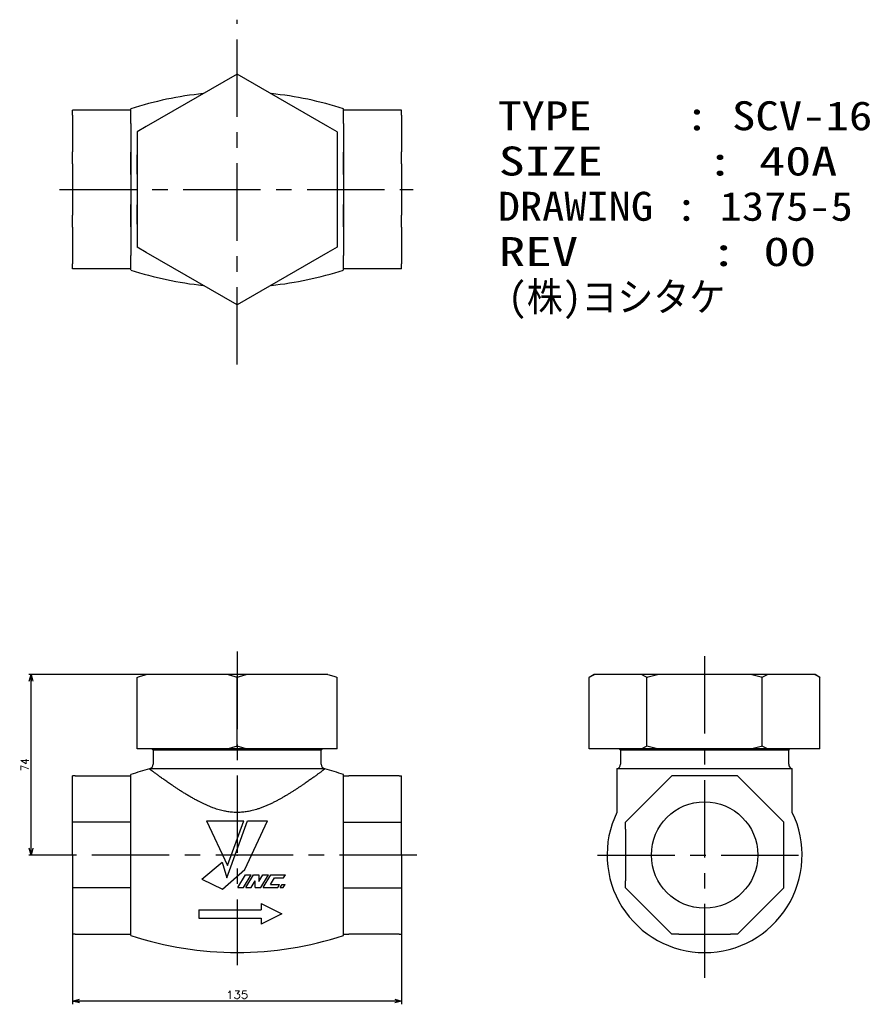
# Model space of a CAD drawing. Extents: x -89 to 253, y -61 to 343.
import ezdxf

# ---------------------------------------------------------------- set-up
doc = ezdxf.new("R2010")
doc.units = 0
doc.linetypes.add('CENTER', pattern=[50.8, 31.75, -6.35, 6.35, -6.35])
doc.layers.get('0').update_dxf_attribs({"linetype": 'CONTINUOUS'})
doc.layers.get('DEFPOINTS').update_dxf_attribs({"linetype": 'CONTINUOUS'})
doc.layers.add('GLAND NUT', color=10, linetype='CONTINUOUS')
doc.layers.add('LY_1', color=7, linetype='CONTINUOUS')
doc.styles.add('MX_DIMTXSTY_2', font='txt.shx', dxfattribs={"width": 0.95, "bigfont": 'extfont.shx'})
doc.styles.add('MX_DIMTXSTY_3', font='txt.shx', dxfattribs={"width": 1.1, "bigfont": 'extfont.shx'})
doc.styles.add('MX_NOTE_STANDARD', font='txt.shx', dxfattribs={"bigfont": 'extfont.shx'})
doc.dimstyles.new('MXDIMSTYLE', dxfattribs={"dimtxt": 4.1656, "dimasz": 2.5, "dimexe": 1, "dimexo": 0, "dimgap": 1, "dimtad": 1, "dimdsep": 46, "dimtxsty": 'MX_NOTE_STANDARD', "dimblk1": 'OPEN30', "dimblk2": 'OPEN30', "dimsah": 1, "dimcen": 2.5, "dimadec": 0, "dimazin": 0, "dimtfac": 1, "dimtmove": 0, "dimatfit": 3, "dimldrblk": 'OPEN30', "dimfxl": 1, "dimtzin": 0, "dimarcsym": 0})

# ---------------------------------------------------------------- blocks, each defined once
blk = doc.blocks.new('_OPEN30')
at = {"color": 0, "linetype": 'ByBlock', "lineweight": -2}
for p, q in [((-1, 0.267949), (0, 0)), ((0, 0), (-1, -0.267949)), ((0, 0), (-1, 0))]:
    blk.add_line(p, q, dxfattribs=at)
blk = doc.blocks.new('*D1')
at = {"color": 50, "linetype": 'CONTINUOUS'}
for p, q in [((-37.269669, 74), (-85.533109, 74)), ((-84.533109, 0), (-84.533109, 74)), ((-71.922397, 0), (-85.533109, 0))]:
    blk.add_line(p, q, dxfattribs=at)
at = {"layer": 'DEFPOINTS', "color": 0, "linetype": 'CONTINUOUS'}
for p in [(-84.533109, 74), (-37.269669, 74), (-71.922397, 0)]:
    blk.add_point(p, dxfattribs=at)
at = {"color": 50, "linetype": 'CONTINUOUS', "xscale": 2.77, "yscale": 2.77, "zscale": 2.77}
for p, rotation in [((-84.533109, 74), 90), ((-84.533109, 0), 270)]:
    blk.add_blockref('_OPEN30', p, dxfattribs=dict(at, rotation=rotation))
at = {"color": 50, "linetype": 'CONTINUOUS', "insert": (-87.133109, 37), "char_height": 3.2, "attachment_point": 5, "rotation": 90, "line_spacing_factor": 0.9, "style": 'MX_DIMTXSTY_2'}
blk.add_mtext('\\A1;74', dxfattribs=at)
blk = doc.blocks.new('*D2')
at = {"color": 50, "linetype": 'CONTINUOUS'}
for p, q in [((-67.5, -13.461941), (-67.5, -61.220067)), ((67.5, -32.500001), (67.5, -61.220067)), ((67.5, -59.920067), (-67.5, -59.920067))]:
    blk.add_line(p, q, dxfattribs=at)
at = {"layer": 'DEFPOINTS', "color": 0, "linetype": 'CONTINUOUS'}
for p in [(-67.5, -13.461941), (67.5, -32.500001), (-67.5, -59.920067)]:
    blk.add_point(p, dxfattribs=at)
at = {"color": 50, "linetype": 'CONTINUOUS', "xscale": 2.77, "yscale": 2.77, "zscale": 2.77, "rotation": 180}
blk.add_blockref('_OPEN30', (-67.5, -59.920067), dxfattribs=at)
at = {"color": 50, "linetype": 'CONTINUOUS', "xscale": 2.77, "yscale": 2.77, "zscale": 2.77}
blk.add_blockref('_OPEN30', (67.5, -59.920067), dxfattribs=at)
at = {"color": 50, "linetype": 'CONTINUOUS', "insert": (0, -57.320067), "char_height": 3.2, "attachment_point": 5, "line_spacing_factor": 0.9, "style": 'MX_DIMTXSTY_3'}
blk.add_mtext('\\A1;135', dxfattribs=at)
blk = doc.blocks.new('$103-6')
at = {"color": 0, "linetype": 'CONTINUOUS'}
for p, q in [((8.5, 4.25), (8.5, 1.7)), ((8.5, 4.249999), (17, 0)), ((-17, 1.7), (8.5, 1.7)), ((-17, 1.7), (-17, -1.7)), ((17, 0), (8.5, -4.249999)), ((-17, -1.7), (8.5, -1.7)), ((8.5, -1.7), (8.5, -4.25))]:
    blk.add_line(p, q, dxfattribs=at)
blk = doc.blocks.new('$102-7')
at = {"color": 0, "linetype": 'CONTINUOUS'}
for p, q in [((-12.512482, 13.999985), (2.691223, 13.999985)), ((-12.512472, 13.999991), (-3.973626, -4.311625)), ((-4.222479, -9.380992), (4.287495, 13.99997)), ((-3.973619, -4.311645), (2.691265, 13.999972)), ((3.200634, -5.969448), (12.512539, 13.999997)), ((4.287506, 13.999985), (12.512512, 13.999985)), ((-14.437495, -9.903054), (-6.180963, -2.975001)), ((-6.180968, -2.975026), (-4.222466, -9.380996)), ((-6.037494, -13.999985), (3.200605, -5.969429)), ((-14.437447, -9.903071), (-6.037447, -14.000024)), ((0.29103, -13.370023), (3.445552, -8.120017)), ((2.536848, -13.370024), (5.691362, -8.120031)), ((3.445557, -8.12001), (5.691345, -8.12001)), ((3.55764, -13.369999), (6.712154, -8.120007)), ((5.803381, -13.370029), (7.436667, -10.651784)), ((6.712158, -8.12001), (8.957916, -8.12001)), ((7.436676, -13.37001), (7.436676, -10.651764)), ((8.957899, -10.838257), (10.59119, -8.120005)), ((8.957916, -8.12001), (8.957916, -10.838257)), ((9.682472, -13.370012), (12.836993, -8.120006)), ((10.591187, -8.12001), (12.836975, -8.12001)), ((10.703247, -13.370043), (13.857761, -8.120051)), ((13.727142, -12.075012), (17.402039, -12.075012)), ((13.727155, -12.075001), (15.325442, -9.415004)), ((13.857788, -8.12001), (19.778442, -8.12001)), ((15.325439, -9.415009), (19.000305, -9.415009)), ((16.623967, -13.370012), (17.40208, -12.075014)), ((17.644699, -13.370035), (18.422812, -12.075037)), ((18.422852, -12.075012), (19.647797, -12.075012)), ((18.869669, -13.369988), (19.647783, -12.07499)), ((19.000375, -9.415004), (19.778488, -8.120006)), ((0.291046, -13.37001), (2.536804, -13.37001)), ((3.557617, -13.37001), (5.803406, -13.37001)), ((7.436676, -13.37001), (9.682434, -13.37001)), ((10.703247, -13.37001), (16.623901, -13.37001)), ((17.644714, -13.37001), (18.86969, -13.37001))]:
    blk.add_line(p, q, dxfattribs=at)
blk.add_point((0, 0), dxfattribs=at)
blk.add_point((0, 0), dxfattribs=at)

msp = doc.modelspace()

# ---------------------------------------------------------------- linework, layer by layer
at = {"layer": 'GLAND NUT', "color": 10, "linetype": 'CONTINUOUS'}
for p, q in [((0, 320.25), (-37.27, 298.73)), ((37.27, 298.73), (0, 320.25)), ((-67.5, 303.36), (-67.5, 305.4)), ((-66.5, 305.4), (-67.5, 305.4)), ((-67.5, 303.36), (-67.5, 288.41)), ((-43.66, 305.4), (-66.5, 305.4)), ((-43.75, 305.4), (-43.66, 305.4)), ((-43.66, 305.4), (-43.66, 305.92)), ((-43.66, 300), (-43.66, 305.4)), ((43.66, 305.4), (43.66, 305.92)), ((43.66, 305.4), (43.75, 305.4)), ((66.5, 305.4), (43.66, 305.4)), ((43.66, 300), (43.66, 305.4)), ((67.5, 305.4), (66.5, 305.4)), ((67.5, 303.36), (67.5, 305.4)), ((67.5, 303.36), (67.5, 288.41)), ((-43.66, 300), (-43.66, 245.81)), ((43.66, 300), (43.66, 245.81)), ((-37.27, 298.73), (-41, 296.58)), ((-41, 296.58), (-41, 249.23)), ((41, 296.58), (37.27, 298.73)), ((41, 296.58), (41, 249.23)), ((-67.5, 283.48), (-67.5, 288.41)), ((-43.66, 279), (-43.66, 288.21)), ((-41, 279.16), (-41, 287.11)), ((41, 287.11), (41, 279.16)), ((43.66, 279), (43.66, 288.21)), ((67.5, 283.48), (67.5, 288.41)), ((-67.5, 283.48), (-67.5, 262.33)), ((67.5, 283.48), (67.5, 262.33)), ((-43.66, 257.6), (-43.66, 266.81)), ((-41, 258.7), (-41, 266.65)), ((41, 266.65), (41, 258.7)), ((43.66, 257.6), (43.66, 266.81)), ((-67.5, 257.4), (-67.5, 262.33)), ((67.5, 257.4), (67.5, 262.33)), ((-67.5, 257.4), (-67.5, 242.45)), ((67.5, 257.4), (67.5, 242.45)), ((-37.27, 247.08), (-41, 249.23)), ((0, 225.56), (-37.27, 247.08)), ((37.27, 247.08), (0, 225.56)), ((41, 249.23), (37.27, 247.08)), ((-67.5, 240.4), (-67.5, 242.45)), ((-43.66, 240.4), (-43.66, 245.81)), ((43.66, 240.4), (43.66, 245.81)), ((67.5, 240.4), (67.5, 242.45)), ((-66.5, 240.4), (-67.5, 240.4)), ((-43.66, 240.4), (-66.5, 240.4)), ((-43.66, 240.4), (-43.75, 240.4)), ((-43.66, 239.89), (-43.66, 240.4)), ((43.75, 240.4), (43.66, 240.4)), ((66.5, 240.4), (43.66, 240.4)), ((43.66, 239.89), (43.66, 240.4)), ((67.5, 240.4), (66.5, 240.4)), ((-41, 44.65), (-41, 72.85)), ((-3.73, 74), (-37.27, 74)), ((3.73, 74), (-3.73, 74)), ((0, 44.65), (0, 72.85)), ((37.27, 74), (3.73, 74)), ((41, 44.65), (41, 72.85)), ((146.46, 74), (144.46, 72.85)), ((144.46, 43.5), (144.46, 72.85)), ((146.61, 74), (146.46, 74)), ((165.98, 74), (146.61, 74)), ((172.44, 74), (165.98, 74)), ((168.13, 44.65), (168.13, 72.85)), ((211.17, 74), (172.44, 74)), ((217.63, 74), (211.17, 74)), ((215.48, 44.65), (215.48, 72.85)), ((236.99, 74), (217.63, 74)), ((237.15, 74), (236.99, 74)), ((239.15, 72.85), (237.15, 74)), ((239.15, 43.5), (239.15, 72.85)), ((-41, 43.5), (-41, 44.65)), ((41, 43.5), (41, 44.65)), ((-37.27, 43.5), (-41, 43.5)), ((-3.73, 43.5), (-37.27, 43.5)), ((-35, 43.5), (-34.5, 43)), ((-34.5, 43), (-34.5, 37.23)), ((34.5, 43), (-34.5, 43)), ((3.73, 43.5), (-3.73, 43.5)), ((37.27, 43.5), (3.73, 43.5)), ((34.5, 43), (35, 43.5)), ((34.5, 37.23), (34.5, 43)), ((41, 43.5), (37.27, 43.5)), ((165.98, 43.5), (144.46, 43.5)), ((146.61, 43.5), (146.46, 43.5)), ((156.8, 43.5), (157.3, 43)), ((157.3, 43), (157.3, 37.23)), ((226.3, 43), (157.3, 43)), ((172.44, 43.5), (165.98, 43.5)), ((211.17, 43.5), (172.44, 43.5)), ((217.63, 43.5), (211.17, 43.5)), ((239.15, 43.5), (217.63, 43.5)), ((226.3, 43), (226.8, 43.5)), ((226.3, 37.23), (226.3, 43)), ((237.15, 43.5), (236.99, 43.5)), ((-66.5, 32.5), (-67.5, 32.5)), ((-67.5, 0), (-67.5, 32.5)), ((-66.5, 32.5), (-45.83, 32.5)), ((-45.83, 32.5), (-43.66, 32.5)), ((-43.66, 32.5), (-43.66, 33.02)), ((-43.66, 27.1), (-43.66, 32.5)), ((35.99, 35.3), (-35.99, 35.3)), ((43.66, 32.5), (43.66, 33.02)), ((43.66, 32.5), (45.83, 32.5)), ((43.66, 27.1), (43.66, 32.5)), ((66.5, 32.5), (45.83, 32.5)), ((66.5, 32.5), (67.5, 32.5)), ((67.5, 0), (67.5, 32.5)), ((155.82, 35.3), (155.82, 17.47)), ((191.8, 35.3), (155.82, 35.3)), ((176.3, 30.46), (178.34, 32.5)), ((181.23, 32.5), (178.34, 32.5)), ((202.38, 32.5), (181.23, 32.5)), ((227.79, 35.3), (191.8, 35.3)), ((205.27, 32.5), (202.38, 32.5)), ((207.31, 30.46), (205.27, 32.5)), ((227.79, 17.47), (227.79, 35.3)), ((176.3, 30.46), (161.34, 15.5)), ((222.26, 15.5), (207.31, 30.46)), ((-43.66, 18.87), (-43.66, 27.1)), ((43.66, 18.87), (43.66, 27.1)), ((-43.66, 5.82), (-43.66, 18.87)), ((43.66, 5.82), (43.66, 18.87)), ((-43.66, 13.46), (-67.5, 13.46)), ((43.66, 13.46), (67.5, 13.46)), ((159.3, 13.46), (161.34, 15.5)), ((159.3, 10.58), (159.3, 13.46)), ((224.3, 13.46), (222.26, 15.5)), ((224.3, 10.58), (224.3, 13.46)), ((159.3, 10.58), (159.3, -10.58)), ((224.3, -10.58), (224.3, 10.58)), ((-43.66, -5.82), (-43.66, 5.82)), ((43.66, -5.82), (43.66, 5.82)), ((-67.5, 0), (-67.5, -32.5)), ((67.5, 0), (67.5, -32.5)), ((-43.66, -18.87), (-43.66, -5.82)), ((43.66, -18.87), (43.66, -5.82)), ((159.3, -13.46), (159.3, -10.58)), ((224.3, -13.46), (224.3, -10.58)), ((-43.66, -13.46), (-67.5, -13.46)), ((43.66, -13.46), (67.5, -13.46)), ((161.34, -15.5), (159.3, -13.46)), ((161.34, -15.5), (176.3, -30.46)), ((207.31, -30.46), (222.26, -15.5)), ((222.26, -15.5), (224.3, -13.46)), ((-43.66, -27.1), (-43.66, -18.87)), ((43.66, -27.1), (43.66, -18.87)), ((-43.66, -32.5), (-43.66, -27.1)), ((43.66, -32.5), (43.66, -27.1)), ((178.34, -32.5), (176.3, -30.46)), ((205.27, -32.5), (207.31, -30.46)), ((-66.5, -32.5), (-67.5, -32.5)), ((-66.5, -32.5), (-45.83, -32.5)), ((-45.83, -32.5), (-43.66, -32.5)), ((-43.66, -33.02), (-43.66, -32.5)), ((43.66, -32.5), (45.83, -32.5)), ((43.66, -33.02), (43.66, -32.5)), ((66.5, -32.5), (45.83, -32.5)), ((66.5, -32.5), (67.5, -32.5)), ((181.23, -32.5), (178.34, -32.5)), ((181.23, -32.5), (202.38, -32.5)), ((205.27, -32.5), (202.38, -32.5))]:
    msp.add_line(p, q, dxfattribs=at)
msp.add_circle((191.8, 0), 21.83, dxfattribs=at)
for centre, radius, start, end in [((0, 172.9), 140, 95.706, 108.1729), ((0, 172.9), 140, 71.8271, 84.294), ((0, 372.9), 140, 251.8271, 264.294), ((0, 372.9), 140, 275.706, 288.1729), ((-36.5, 37.23), 2, 284.8946, 0), ((36.5, 37.23), 2, 180, 255.1054), ((155.3, 37.23), 2, 284.8946, 360), ((228.3, 37.23), 2, 180, 255.1054), ((0, -100), 140, 104.8946, 108.1729), ((0, -100), 140, 71.8271, 75.1054), ((191.8, 0), 40, 154.1109, 270), ((191.8, 0), 40, 270, 25.8918), ((0, 100), 140, 251.8271, 288.1729)]:
    msp.add_arc(centre, radius, start, end, dxfattribs=at)
for points, start_tangent, end_tangent in [([(-41, 72.85), (-39.14, 73.44), (-37.27, 74)], (0.948487, 0.316817), (0.961604, 0.27444)), ([(-3.73, 74), (-1.86, 73.44), (0, 72.85)], (0.961604, -0.27444), (0.948487, -0.316817)), ([(0, 72.85), (1.86, 73.44), (3.73, 74)], (0.948487, 0.316817), (0.961604, 0.27444)), ([(37.27, 74), (39.14, 73.44), (41, 72.85)], (0.961604, -0.27444), (0.948487, -0.316817)), ([(144.46, 72.85), (145.53, 73.44), (146.61, 74)], (0.865404, 0.501075), (0.896298, 0.443453)), ([(165.98, 74), (167.06, 73.44), (168.13, 72.85)], (0.896298, -0.443453), (0.865404, -0.501076)), ([(168.13, 72.85), (170.28, 73.44), (172.44, 74)], (0.960625, 0.27785), (0.970795, 0.239911)), ([(211.17, 74), (213.33, 73.44), (215.48, 72.85)], (0.970795, -0.239911), (0.960624, -0.27785)), ([(215.48, 72.85), (216.55, 73.44), (217.63, 74)], (0.865404, 0.501075), (0.896298, 0.443453)), ([(236.99, 74), (238.07, 73.44), (239.15, 72.85)], (0.896298, -0.443453), (0.865404, -0.501076)), ([(0, 44.65), (-1.86, 44.06), (-3.73, 43.5)], (-0.948487, -0.316817), (-0.961604, -0.27444)), ([(3.73, 43.5), (1.86, 44.06), (0, 44.65)], (-0.961604, 0.27444), (-0.948487, 0.316817)), ([(168.13, 44.65), (167.06, 44.06), (165.98, 43.5)], (-0.865404, -0.501075), (-0.896298, -0.443453)), ([(172.44, 43.5), (170.28, 44.06), (168.13, 44.65)], (-0.970795, 0.239911), (-0.960624, 0.27785)), ([(215.48, 44.65), (213.33, 44.06), (211.17, 43.5)], (-0.960625, -0.27785), (-0.970795, -0.239911)), ([(217.63, 43.5), (216.55, 44.06), (215.48, 44.65)], (-0.896298, 0.443453), (-0.865404, 0.501076)), ([(35.99, 35.3), (35.96, 35.27), (35.87, 35.21), (35.73, 35.1), (35.53, 34.95), (35.32, 34.79), (35.07, 34.61), (34.78, 34.39), (34.46, 34.16), (34.1, 33.88), (33.7, 33.59), (33.26, 33.27), (32.79, 32.92), (32.26, 32.53), (31.69, 32.12), (31.1, 31.69), (30.47, 31.24), (29.79, 30.76), (29.08, 30.26), (28.35, 29.75), (27.58, 29.22), (26.66, 28.59), (25.71, 27.95), (24.71, 27.29), (23.69, 26.62), (22.61, 25.94), (21.5, 25.24), (20.36, 24.55), (19.18, 23.86), (18.04, 23.21), (16.88, 22.56), (15.68, 21.94), (14.45, 21.32), (13.17, 20.72), (11.85, 20.14), (10.51, 19.6), (9.13, 19.1), (7.97, 18.72), (6.8, 18.39), (5.6, 18.1), (4.67, 17.91), (3.74, 17.75), (2.79, 17.62), (1.84, 17.53), (0.59, 17.47), (-0.66, 17.47), (-1.91, 17.54), (-2.87, 17.63), (-3.83, 17.76), (-4.78, 17.93), (-5.72, 18.12), (-6.81, 18.39), (-7.89, 18.7), (-8.96, 19.04), (-10.01, 19.41), (-11.24, 19.89), (-12.45, 20.39), (-13.63, 20.93), (-14.79, 21.49), (-15.92, 22.06), (-17.35, 22.82), (-18.73, 23.59), (-20.07, 24.38), (-21.37, 25.16), (-22.59, 25.92), (-23.77, 26.68), (-24.91, 27.42), (-26.01, 28.15), (-26.88, 28.74), (-27.72, 29.31), (-28.53, 29.87), (-29.3, 30.42), (-30.04, 30.94), (-30.73, 31.43), (-31.39, 31.9), (-32.01, 32.35), (-32.59, 32.77), (-33.14, 33.18), (-33.65, 33.55), (-34.11, 33.9), (-34.53, 34.2), (-34.86, 34.45), (-35.15, 34.67), (-35.4, 34.85), (-35.6, 35.01), (-35.77, 35.13), (-35.89, 35.22), (-35.96, 35.28), (-35.99, 35.3)], (-0.798584, -0.601883), (-0.798329, 0.602222))]:
    msp.add_spline(points, degree=3, dxfattribs=dict(at, start_tangent=start_tangent, end_tangent=end_tangent))
at = {"layer": 'LY_1', "color": 110, "linetype": 'CENTER'}
for p, q in [((0, 201.1), (0, 342.53)), ((-72.91, 272.9), (72.17, 272.9)), ((0, 83.39), (0, -45.13)), ((191.8, 81.52), (191.8, -50.36)), ((73.75, 0), (-71.92, 0)), ((147.8, 0), (236.66, 0))]:
    msp.add_line(p, q, dxfattribs=at)

# ---------------------------------------------------------------- block references
at = {"layer": 'LY_1', "color": 50, "linetype": 'ByBlock'}
for name, p in [('$102-7', (0, 0)), ('$103-6', (1.31, -24.16))]:
    msp.add_blockref(name, p, dxfattribs=at)

# ---------------------------------------------------------------- texts
at = {"layer": 'LY_1', "color": 50, "linetype": 'CONTINUOUS', "char_height": 11.88, "attachment_point": 1, "line_spacing_factor": 0.9}
for s, insert in [('\\W1.200000;\\A1;TYPE    : SCV-16', (107.08, 309.07)), ('\\W1.322034;\\A1;SIZE    : 40A', (107.32, 290.51)), ('\\W1.126761;\\A1;DRAWING : 1375-5', (106.93, 271.95)), ('\\W1.343284;\\A1;REV     : 00', (107.36, 253.38)), ('\\W0.954545;\\A1;(株)ヨシ\\M+1835Eケ', (111.13, 234.82))]:
    msp.add_mtext(s, dxfattribs=dict(at, insert=insert))

# ---------------------------------------------------------------- dimensions: what is measured, and where the dimension line sits
at = {"layer": 'LY_1', "color": 50, "linetype": 'CONTINUOUS'}
dim = msp.add_linear_dim(base=(-84.53, 74), p1=(-71.92, 0), p2=(-37.27, 74), angle=90, text='\\A1;<>', dimstyle='MXDIMSTYLE', override={"dimtxt": 3.2, "dimasz": 2.77, "dimdec": 0, "dimtxsty": 'MX_DIMTXSTY_2', "dimtzin": 8}, dxfattribs=at)
dim.commit()
dim.dimension.update_dxf_attribs({"geometry": '*D1', "text_midpoint": (-84.53, 37), "dimtype": 128})
dim = msp.add_linear_dim(base=(-67.5, -59.92), p1=(67.5, -32.5), p2=(-67.5, -13.46), text='\\A1;<>', dimstyle='MXDIMSTYLE', override={"dimtxt": 3.2, "dimasz": 2.77, "dimexe": 1.3, "dimdec": 0, "dimtxsty": 'MX_DIMTXSTY_3', "dimtzin": 8}, dxfattribs=at)
dim.commit()
dim.dimension.update_dxf_attribs({"geometry": '*D2', "text_midpoint": (0, -59.92), "dimtype": 128})

doc.saveas('drawing.dxf')
